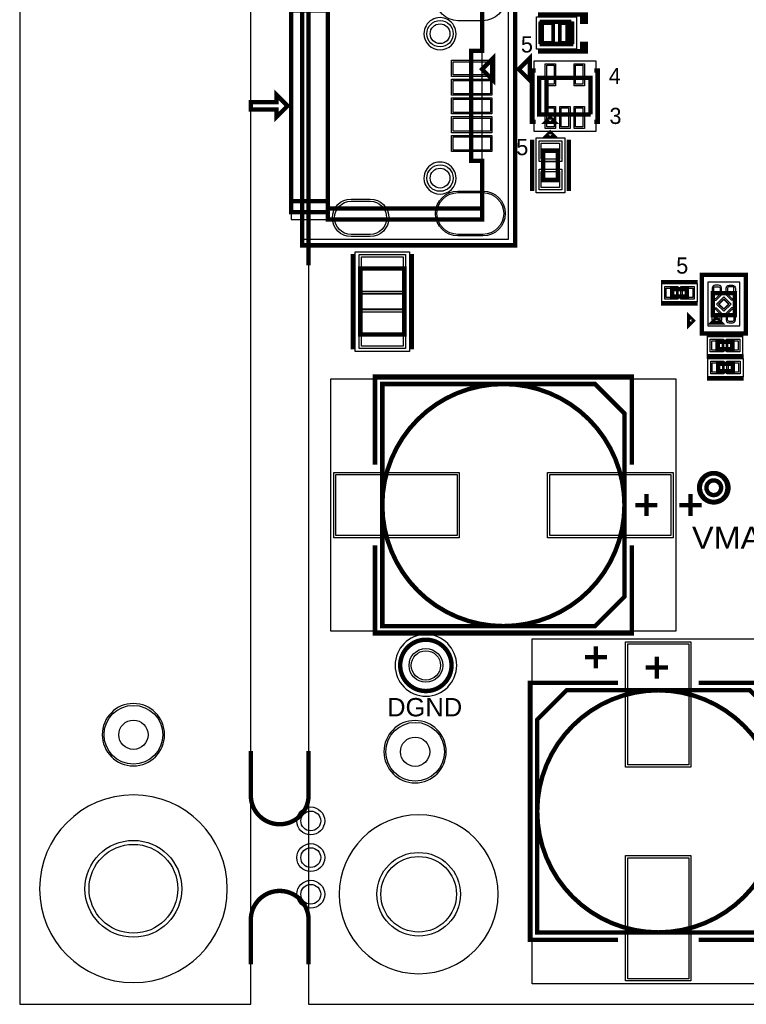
# Model space of a CAD drawing. Extents: x -10 to 137, y -32 to 198.
# Tile 15 of 83: x -10 to 15, y 0 to 34. Entities that reach past the tile are written whole.
import ezdxf

# ---------------------------------------------------------------- set-up
doc = ezdxf.new("R2010")
doc.units = 0
for name, color, linetype in [('BG_OUTLINE', 95, 'CONTINUOUS'), ('BG_SILKSCREEN_TOP', 7, 'CONTINUOUS'), ('PG_ASSEMBLY_TOP', 120, 'CONTINUOUS'), ('PG_DFA_BOUND_TOP', 95, 'CONTINUOUS'), ('PG_PLACE_BOUND_TOP', 23, 'CONTINUOUS'), ('PG_SILKSCREEN_TOP', 7, 'CONTINUOUS'), ('PIN_PASTEMASK_TOP', 212, 'CONTINUOUS'), ('PIN_SOLDERMASK_TOP', 2, 'CONTINUOUS'), ('PIN_TOP', 3, 'CONTINUOUS'), ('PKO_TOP', 254, 'CONTINUOUS'), ('RKO_ALL', 40, 'CONTINUOUS'), ('RKO_TOP', 120, 'CONTINUOUS'), ('VKO_TOP', 243, 'CONTINUOUS')]:
    doc.layers.add(name, color=color, linetype=linetype)

msp = doc.modelspace()

# ---------------------------------------------------------------- linework, layer by layer
at = {"layer": 'BG_OUTLINE'}
msp.add_lwpolyline([(-1.999996, 187.96), (-9.99998, 187.96), (-9.99998, 0), (-1.999996, 0), (-1.999996, 187.96)], dxfattribs=at)
msp.add_lwpolyline([(127, 0), (127, 187.96), (0, 187.96), (0, 0)], close=True, dxfattribs=at)
at = {"layer": 'BG_OUTLINE', "const_width": 0.1524}
msp.add_lwpolyline([(0, 36.629848), (0, 25.580848)], dxfattribs=at)
for points in [[(-1.999996, 8.773922), (-1.999996, 7.23392, 0.414214), (-0.999998, 6.233922, 0.414214), (0, 7.23392), (0, 8.773922)], [(-1.999996, 1.386078), (-1.999996, 2.92608, -0.414214), (-0.999998, 3.926078, -0.414214), (0, 2.92608), (0, 1.386078)]]:
    msp.add_lwpolyline(points, format="xyb", dxfattribs=at)
at = {"layer": 'PG_ASSEMBLY_TOP', "const_width": 0.1524}
for points in [[(0.670052, 34.661348), (6.004052, 34.661348), (6.004052, 35.042348), (0.670052, 35.042348), (0.670052, 27.422348)], [(-0.599948, 34.788348), (-0.599948, 27.422348), (0.670052, 27.422348), (0.670052, 27.168348), (6.004052, 27.168348), (6.004052, 27.549348), (0.670052, 27.549348)], [(-0.599948, 27.803348), (0.670052, 27.803348), (0.670052, 34.407348), (-0.599948, 34.407348)], [(0.670052, 27.549348), (6.004052, 27.549348), (6.004052, 29.200348), (5.623052, 29.200348), (5.623052, 33.010348), (6.004052, 33.010348), (6.004052, 34.661348), (0.670052, 34.661348)], [(9.089136, 34.012124), (8.073136, 34.012124), (8.073136, 33.250124), (8.962136, 33.250124), (8.962136, 34.012124)], [(8.962136, 34.012124), (8.962136, 33.250124), (9.089136, 33.250124), (9.089136, 34.012124)], [(6.004052, 32.375348), (6.385052, 32.756348), (6.385052, 31.994348), (6.004052, 32.375348)], [(9.75995, 30.811216), (9.75995, 32.081216), (7.98195, 32.081216), (7.98195, 30.811216), (8.23595, 30.811216), (8.23595, 32.081216)], [(8.23595, 32.081216), (8.23595, 30.811216), (9.75995, 30.811216)], [(-0.726948, 31.105348), (-1.107948, 31.486348), (-1.107948, 31.232348), (-1.996948, 31.232348), (-1.996948, 30.978348), (-1.107948, 30.978348), (-1.107948, 30.724348), (-0.726948, 31.105348)], [(8.36295, 30.684216), (8.23595, 30.557216), (8.48995, 30.557216), (8.36295, 30.684216)], [(8.117078, 29.555948), (8.117078, 28.539948), (8.625078, 28.539948), (8.625078, 29.555948), (8.117078, 29.555948)], [(0.670052, 27.422348), (0.670052, 27.803348), (-0.599948, 27.803348)], [(3.314954, 23.189184), (3.314954, 25.475184), (1.790954, 25.475184), (1.790954, 23.189184), (3.314954, 23.189184)], [(12.583922, 24.508206), (13.091922, 24.508206), (13.091922, 24.762206), (12.583922, 24.762206), (12.583922, 24.508206)], [(14.75486, 23.864316), (14.75486, 24.626316), (13.99286, 24.626316), (13.99286, 23.864316), (14.75486, 23.864316)], [(13.99286, 23.610316), (14.24686, 23.610316), (14.11986, 23.737316), (13.99286, 23.610316)], [(14.159738, 22.682454), (14.667738, 22.682454), (14.667738, 22.936454), (14.159738, 22.936454), (14.159738, 22.682454)], [(14.173454, 21.920454), (14.681454, 21.920454), (14.681454, 22.174454), (14.173454, 22.174454), (14.173454, 21.920454)], [(9.917684, 21.476716), (2.551684, 21.476716), (2.551684, 13.094716), (9.917684, 13.094716), (10.933684, 14.110716), (10.933684, 20.460716), (9.917684, 21.476716)], [(11.695684, 16.904716), (11.695684, 17.666716)], [(11.314684, 17.285716), (12.076684, 17.285716)], [(12.054586, 11.27887), (12.054586, 12.04087)], [(12.435586, 11.65987), (11.673586, 11.65987)], [(7.914386, 9.85647), (7.914386, 2.49047), (16.296386, 2.49047), (16.296386, 9.85647), (15.280386, 10.87247), (8.930386, 10.87247), (7.914386, 9.85647)]]:
    msp.add_lwpolyline(points, dxfattribs=at)
for points in [[(10.933684, 17.285716, 1), (2.551684, 17.285716, 1), (10.933684, 17.285716)], [(14.279372, 17.88541, 1), (13.771372, 17.88541, 1), (14.279372, 17.88541)], [(4.948936, 11.7348, 1), (3.170936, 11.7348, 1), (4.948936, 11.7348)], [(16.296386, 6.68147, 1), (7.914386, 6.68147, 1), (16.296386, 6.68147)]]:
    msp.add_lwpolyline(points, format="xyb", dxfattribs=at)
at = {"layer": 'PG_DFA_BOUND_TOP'}
for points in [[(-0.1778, 35.729672), (6.908038, 35.729672), (6.908038, 26.481024), (-0.1778, 26.481024)], [(9.276842, 34.189924), (9.276842, 33.072324), (7.88543, 33.072324), (7.88543, 34.189924)], [(9.93775, 30.223714), (7.80415, 30.223714), (7.80415, 32.668718), (9.93775, 32.668718)], [(7.875778, 29.995114), (8.866378, 29.995114), (8.866378, 28.100782), (7.875778, 28.100782)], [(3.492754, 22.607524), (1.613154, 22.607524), (1.613154, 26.056844), (3.492754, 26.056844)], [(12.227814, 24.317706), (12.227814, 24.952706), (13.44803, 24.952706), (13.44803, 24.317706)], [(13.81506, 23.492968), (14.93266, 23.492968), (14.93266, 24.997664), (13.81506, 24.997664)], [(13.80363, 22.491954), (13.80363, 23.126954), (15.023846, 23.126954), (15.023846, 22.491954)], [(13.817346, 21.729954), (13.817346, 22.364954), (15.037562, 22.364954), (15.037562, 21.729954)], [(12.716002, 21.654516), (12.716002, 12.916916), (0.769366, 12.916916), (0.769366, 21.654516)], [(7.736586, 12.654788), (16.474186, 12.654788), (16.474186, 0.708152), (7.736586, 0.708152)]]:
    msp.add_lwpolyline(points, close=True, dxfattribs=at)
for points in [[(14.457172, 17.88541, 1), (13.593572, 17.88541, 1)], [(5.126736, 11.7348, 1), (2.993136, 11.7348, 1)]]:
    msp.add_lwpolyline(points, format="xyb", close=True, dxfattribs=at)
at = {"layer": 'PG_PLACE_BOUND_TOP'}
for points in [[(6.004052, 35.042348), (-0.599948, 35.042348), (-0.599948, 27.168348), (6.004052, 27.168348)], [(9.089136, 34.012124), (8.073136, 34.012124), (8.073136, 33.250124), (9.089136, 33.250124)], [(9.75995, 30.811216), (9.75995, 32.081216), (7.98195, 32.081216), (7.98195, 30.811216)], [(8.117078, 29.555948), (8.117078, 28.539948), (8.625078, 28.539948), (8.625078, 29.555948)], [(3.314954, 23.189184), (3.314954, 25.475184), (1.790954, 25.475184), (1.790954, 23.189184)], [(12.583922, 24.508206), (13.091922, 24.508206), (13.091922, 24.762206), (12.583922, 24.762206)], [(13.99286, 23.864316), (14.75486, 23.864316), (14.75486, 24.626316), (13.99286, 24.626316)], [(14.159738, 22.682454), (14.667738, 22.682454), (14.667738, 22.936454), (14.159738, 22.936454)], [(14.173454, 21.920454), (14.681454, 21.920454), (14.681454, 22.174454), (14.173454, 22.174454)], [(10.933684, 20.460716), (10.933684, 14.110716), (9.917684, 13.094716), (2.551684, 13.094716), (2.551684, 21.476716), (9.917684, 21.476716)], [(8.930386, 10.87247), (15.280386, 10.87247), (16.296386, 9.85647), (16.296386, 2.49047), (7.914386, 2.49047), (7.914386, 9.85647)]]:
    msp.add_lwpolyline(points, close=True, dxfattribs=at)
for points in [[(14.279372, 17.88541, 1), (13.771372, 17.88541, 1)], [(4.948936, 11.7348, 1), (3.170936, 11.7348, 1)]]:
    msp.add_lwpolyline(points, format="xyb", close=True, dxfattribs=at)
at = {"layer": 'PG_SILKSCREEN_TOP'}
for points, const_width in [([(7.147052, 35.931348), (7.147052, 26.279348), (-0.218948, 26.279348), (-0.218948, 35.931348), (7.147052, 35.931348)], 0.1524), ([(7.946136, 34.266124), (9.597136, 34.266124), (9.597136, 34.012124), (9.470136, 34.012124), (9.470136, 34.266124), (9.343136, 34.266124)], 0.1524), ([(7.946136, 32.996124), (9.597136, 32.996124), (9.597136, 33.250124), (9.470136, 33.250124), (9.470136, 32.996124), (9.343136, 32.996124)], 0.1524), ([(7.274052, 32.375348), (7.655052, 32.756348), (7.655052, 31.994348), (7.274052, 32.375348)], 0.1524), ([(7.72795, 32.335216), (7.85495, 32.335216)], 0.1524), ([(7.72795, 32.335216), (7.72795, 30.557216), (7.85495, 30.557216)], 0.1524), ([(9.88695, 30.557216), (10.01395, 30.557216), (10.01395, 32.335216), (9.88695, 32.335216)], 0.1524), ([(-0.726948, 31.105348), (-1.107948, 31.486348), (-1.107948, 31.232348), (-1.996948, 31.232348), (-1.996948, 30.978348), (-1.107948, 30.978348), (-1.107948, 30.724348), (-0.726948, 31.105348)], 0.1524), ([(7.85495, 30.557216), (7.72795, 30.557216)], 0.1524), ([(7.736078, 29.936948), (7.736078, 28.158948)], 0.1524), ([(8.36295, 30.176216), (8.23595, 30.049216), (8.48995, 30.049216), (8.36295, 30.176216)], 0.1524), ([(9.006078, 29.936948), (9.006078, 28.158948)], 0.1524), ([(1.536954, 22.681184), (1.536954, 25.983184)], 0.1524), ([(3.568954, 22.681184), (3.568954, 25.983184)], 0.1524), ([(13.61186, 23.229316), (13.61186, 25.261316), (15.13586, 25.261316), (15.13586, 23.229316), (13.61186, 23.229316)], 0.1524), ([(12.202922, 25.016206), (13.472922, 25.016206)], 0.127), ([(12.202922, 24.254206), (13.472922, 24.254206)], 0.127), ([(13.1699, 23.7998), (13.1699, 23.5458), (13.2969, 23.6728), (13.1699, 23.7998)], 0.1524), ([(13.778738, 23.190454), (15.048738, 23.190454)], 0.1524), ([(13.778738, 22.428454), (15.048738, 22.428454)], 0.1524), ([(13.792454, 22.428454), (15.062454, 22.428454)], 0.1524), ([(2.297684, 18.682716), (2.297684, 21.730716), (11.187684, 21.730716), (11.187684, 18.682716)], 0.1524), ([(13.792454, 21.666454), (15.062454, 21.666454)], 0.1524), ([(13.219684, 17.666716), (13.219684, 16.904716)], 0.1524), ([(13.600684, 17.285716), (12.838684, 17.285716)], 0.1524), ([(11.187684, 15.888716), (11.187684, 12.840716), (2.297684, 12.840716), (2.297684, 15.888716)], 0.1524), ([(9.946386, 12.39647), (9.946386, 11.63447)], 0.1524), ([(9.565386, 12.01547), (10.327386, 12.01547)], 0.1524), ([(10.708386, 2.23647), (7.660386, 2.23647), (7.660386, 11.12647), (10.708386, 11.12647)], 0.1524), ([(13.502386, 11.12647), (16.550386, 11.12647), (16.550386, 2.23647), (13.502386, 2.23647)], 0.1524)]:
    msp.add_lwpolyline(points, dxfattribs=dict(at, const_width=const_width))
at = {"layer": 'PG_SILKSCREEN_TOP', "const_width": 0.1524}
for points in [[(14.533372, 17.88541, 1), (13.517372, 17.88541, 1), (14.533372, 17.88541)], [(4.948936, 11.7348, 1), (3.170936, 11.7348, 1), (4.948936, 11.7348)]]:
    msp.add_lwpolyline(points, format="xyb", dxfattribs=at)
at = {"layer": 'PIN_PASTEMASK_TOP'}
for points in [[(8.41883, 33.935924), (8.41883, 33.326324), (8.06323, 33.326324), (8.06323, 33.935924)], [(9.099042, 33.935924), (9.099042, 33.326324), (8.743442, 33.326324), (8.743442, 33.935924)], [(5.002276, 32.63392), (6.297676, 32.63392), (6.297676, 32.17672), (5.002276, 32.17672)], [(8.498078, 31.855918), (8.244078, 31.855918), (8.244078, 32.516318), (8.498078, 32.516318)], [(9.497822, 31.855918), (9.243822, 31.855918), (9.243822, 32.516318), (9.497822, 32.516318)], [(5.002276, 31.983934), (6.297676, 31.983934), (6.297676, 31.526734), (5.002276, 31.526734)], [(5.002276, 31.333948), (6.297676, 31.333948), (6.297676, 30.876748), (5.002276, 30.876748)], [(8.498078, 30.376114), (8.244078, 30.376114), (8.244078, 31.036514), (8.498078, 31.036514)], [(8.99795, 30.376114), (8.74395, 30.376114), (8.74395, 31.036514), (8.99795, 31.036514)], [(9.497822, 30.376114), (9.243822, 30.376114), (9.243822, 31.036514), (9.497822, 31.036514)], [(5.002276, 30.683962), (6.297676, 30.683962), (6.297676, 30.226762), (5.002276, 30.226762)], [(5.002276, 30.033976), (6.297676, 30.033976), (6.297676, 29.576776), (5.002276, 29.576776)], [(8.053578, 29.817314), (8.688578, 29.817314), (8.688578, 29.258514), (8.053578, 29.258514)], [(8.053578, 28.837382), (8.688578, 28.837382), (8.688578, 28.278582), (8.053578, 28.278582)], [(3.276854, 24.685244), (1.829054, 24.685244), (1.829054, 25.879044), (3.276854, 25.879044)], [(12.380214, 24.470106), (12.380214, 24.800306), (12.735814, 24.800306), (12.735814, 24.470106)], [(12.94003, 24.470106), (12.94003, 24.800306), (13.29563, 24.800306), (13.29563, 24.470106)], [(14.535505, 24.245316), (14.37386, 24.083671), (14.212215, 24.245316), (14.37386, 24.406961)], [(3.276854, 22.785324), (1.829054, 22.785324), (1.829054, 23.979124), (3.276854, 23.979124)], [(13.95603, 22.644354), (13.95603, 22.974554), (14.31163, 22.974554), (14.31163, 22.644354)], [(14.515846, 22.644354), (14.515846, 22.974554), (14.871446, 22.974554), (14.871446, 22.644354)], [(13.969746, 21.882354), (13.969746, 22.212554), (14.325346, 22.212554), (14.325346, 21.882354)], [(14.529562, 21.882354), (14.529562, 22.212554), (14.885162, 22.212554), (14.885162, 21.882354)], [(5.138166, 18.339816), (5.138166, 16.231616), (0.947166, 16.231616), (0.947166, 18.339816)], [(12.538202, 18.339816), (12.538202, 16.231616), (8.347202, 16.231616), (8.347202, 18.339816)], [(11.051286, 12.476988), (13.159486, 12.476988), (13.159486, 8.285988), (11.051286, 8.285988)], [(11.051286, 5.076952), (13.159486, 5.076952), (13.159486, 0.885952), (11.051286, 0.885952)]]:
    msp.add_lwpolyline(points, close=True, dxfattribs=at)
for points in [[(14.193774, 24.845264, -0.414501), (14.243812, 24.795226), (14.243812, 24.585168), (14.083792, 24.425148), (14.023848, 24.425148), (14.023848, 24.795226, -0.414501), (14.073886, 24.845264)], [(14.553946, 24.845264, 0.414501), (14.503908, 24.795226), (14.503908, 24.585168), (14.663928, 24.425148), (14.723872, 24.425148), (14.723872, 24.795226, 0.414501), (14.673834, 24.845264)], [(14.193774, 23.645368, 0.414501), (14.243812, 23.695406), (14.243812, 23.905464), (14.083792, 24.065484), (14.023848, 24.065484), (14.023848, 23.695406, 0.414501), (14.073886, 23.645368)], [(14.553946, 23.645368, -0.414501), (14.503908, 23.695406), (14.503908, 23.905464), (14.663928, 24.065484), (14.723872, 24.065484), (14.723872, 23.695406, -0.414501), (14.673834, 23.645368)]]:
    msp.add_lwpolyline(points, format="xyb", close=True, dxfattribs=at)
at = {"layer": 'PIN_SOLDERMASK_TOP'}
for points in [[(6.031738, 34.055558), (5.168138, 34.055558, -1), (5.168138, 35.604958), (6.031738, 35.604958, -1)], [(6.031738, 26.605738), (5.168138, 26.605738, -1), (5.168138, 28.155138), (6.031738, 28.155138, -1)], [(2.130298, 26.582624), (1.469898, 26.582624, -1), (1.469898, 27.878024), (2.130298, 27.878024, -1)], [(14.193774, 24.845264, -0.414501), (14.243812, 24.795226), (14.243812, 24.585168), (14.083792, 24.425148), (14.023848, 24.425148), (14.023848, 24.795226, -0.414501), (14.073886, 24.845264)], [(14.553946, 24.845264, 0.414501), (14.503908, 24.795226), (14.503908, 24.585168), (14.663928, 24.425148), (14.723872, 24.425148), (14.723872, 24.795226, 0.414501), (14.673834, 24.845264)], [(14.193774, 23.645368, 0.414501), (14.243812, 23.695406), (14.243812, 23.905464), (14.083792, 24.065484), (14.023848, 24.065484), (14.023848, 23.695406, 0.414501), (14.073886, 23.645368)], [(14.553946, 23.645368, -0.414501), (14.503908, 23.695406), (14.503908, 23.905464), (14.663928, 24.065484), (14.723872, 24.065484), (14.723872, 23.695406, -0.414501), (14.673834, 23.645368)]]:
    msp.add_lwpolyline(points, format="xyb", close=True, dxfattribs=at)
for points in [[(8.49503, 34.012124), (8.49503, 33.250124), (7.98703, 33.250124), (7.98703, 34.012124)], [(9.175242, 34.012124), (9.175242, 33.250124), (8.667242, 33.250124), (8.667242, 34.012124)], [(4.951476, 32.68472), (6.348476, 32.68472), (6.348476, 32.12592), (4.951476, 32.12592)], [(8.548878, 31.805118), (8.193278, 31.805118), (8.193278, 32.567118), (8.548878, 32.567118)], [(9.548622, 31.805118), (9.193022, 31.805118), (9.193022, 32.567118), (9.548622, 32.567118)], [(4.951476, 32.034734), (6.348476, 32.034734), (6.348476, 31.475934), (4.951476, 31.475934)], [(4.951476, 31.384748), (6.348476, 31.384748), (6.348476, 30.825948), (4.951476, 30.825948)], [(8.548878, 30.325314), (8.193278, 30.325314), (8.193278, 31.087314), (8.548878, 31.087314)], [(9.04875, 30.325314), (8.69315, 30.325314), (8.69315, 31.087314), (9.04875, 31.087314)], [(9.548622, 30.325314), (9.193022, 30.325314), (9.193022, 31.087314), (9.548622, 31.087314)], [(4.951476, 30.734762), (6.348476, 30.734762), (6.348476, 30.175962), (4.951476, 30.175962)], [(4.951476, 30.084776), (6.348476, 30.084776), (6.348476, 29.525976), (4.951476, 29.525976)], [(7.977378, 29.893514), (8.764778, 29.893514), (8.764778, 29.182314), (7.977378, 29.182314)], [(7.977378, 28.913582), (8.764778, 28.913582), (8.764778, 28.202382), (7.977378, 28.202382)], [(3.353054, 24.609044), (1.752854, 24.609044), (1.752854, 25.955244), (3.353054, 25.955244)], [(12.329414, 24.419306), (12.329414, 24.851106), (12.786614, 24.851106), (12.786614, 24.419306)], [(12.88923, 24.419306), (12.88923, 24.851106), (13.34643, 24.851106), (13.34643, 24.419306)], [(14.553465, 24.245316), (14.37386, 24.065711), (14.194255, 24.245316), (14.37386, 24.424921)], [(3.353054, 22.709124), (1.752854, 22.709124), (1.752854, 24.055324), (3.353054, 24.055324)], [(13.90523, 22.593554), (13.90523, 23.025354), (14.36243, 23.025354), (14.36243, 22.593554)], [(14.465046, 22.593554), (14.465046, 23.025354), (14.922246, 23.025354), (14.922246, 22.593554)], [(13.918946, 21.831554), (13.918946, 22.263354), (14.376146, 22.263354), (14.376146, 21.831554)], [(14.478762, 21.831554), (14.478762, 22.263354), (14.935962, 22.263354), (14.935962, 21.831554)], [(5.214366, 18.416016), (5.214366, 16.155416), (0.870966, 16.155416), (0.870966, 18.416016)], [(12.614402, 18.416016), (12.614402, 16.155416), (8.271002, 16.155416), (8.271002, 18.416016)], [(10.975086, 12.553188), (13.235686, 12.553188), (13.235686, 8.209788), (10.975086, 8.209788)], [(10.975086, 5.153152), (13.235686, 5.153152), (13.235686, 0.809752), (10.975086, 0.809752)]]:
    msp.add_lwpolyline(points, close=True, dxfattribs=at)
for centre, radius in [((4.550156, 33.605216), 0.4572), ((4.550156, 28.60548), 0.4572), ((14.025372, 17.88541), 0.2794), ((4.059936, 11.7348), 0.5842), ((-6.063996, 9.333992), 1.016), ((3.687064, 8.745474), 1.016), ((0.0762, 6.35), 0.4826), ((-6.063996, 3.999992), 1.6764), ((0.0762, 5.08), 0.4826), ((3.81, 3.81), 1.4478), ((0.0762, 3.81), 0.4826)]:
    msp.add_circle(centre, radius, dxfattribs=at)
at = {"layer": 'PIN_TOP'}
for points in [[(8.41883, 33.935924), (8.41883, 33.326324), (8.06323, 33.326324), (8.06323, 33.935924)], [(9.099042, 33.935924), (9.099042, 33.326324), (8.743442, 33.326324), (8.743442, 33.935924)], [(5.002276, 32.63392), (6.297676, 32.63392), (6.297676, 32.17672), (5.002276, 32.17672)], [(8.498078, 31.855918), (8.244078, 31.855918), (8.244078, 32.516318), (8.498078, 32.516318)], [(9.497822, 31.855918), (9.243822, 31.855918), (9.243822, 32.516318), (9.497822, 32.516318)], [(5.002276, 31.983934), (6.297676, 31.983934), (6.297676, 31.526734), (5.002276, 31.526734)], [(5.002276, 31.333948), (6.297676, 31.333948), (6.297676, 30.876748), (5.002276, 30.876748)], [(8.498078, 30.376114), (8.244078, 30.376114), (8.244078, 31.036514), (8.498078, 31.036514)], [(8.99795, 30.376114), (8.74395, 30.376114), (8.74395, 31.036514), (8.99795, 31.036514)], [(9.497822, 30.376114), (9.243822, 30.376114), (9.243822, 31.036514), (9.497822, 31.036514)], [(5.002276, 30.683962), (6.297676, 30.683962), (6.297676, 30.226762), (5.002276, 30.226762)], [(5.002276, 30.033976), (6.297676, 30.033976), (6.297676, 29.576776), (5.002276, 29.576776)], [(8.053578, 29.817314), (8.688578, 29.817314), (8.688578, 29.258514), (8.053578, 29.258514)], [(8.053578, 28.837382), (8.688578, 28.837382), (8.688578, 28.278582), (8.053578, 28.278582)], [(3.276854, 24.685244), (1.829054, 24.685244), (1.829054, 25.879044), (3.276854, 25.879044)], [(12.380214, 24.470106), (12.380214, 24.800306), (12.735814, 24.800306), (12.735814, 24.470106)], [(12.94003, 24.470106), (12.94003, 24.800306), (13.29563, 24.800306), (13.29563, 24.470106)], [(14.625307, 24.245316), (14.37386, 23.993869), (14.122413, 24.245316), (14.37386, 24.496763)], [(3.276854, 22.785324), (1.829054, 22.785324), (1.829054, 23.979124), (3.276854, 23.979124)], [(13.95603, 22.644354), (13.95603, 22.974554), (14.31163, 22.974554), (14.31163, 22.644354)], [(14.515846, 22.644354), (14.515846, 22.974554), (14.871446, 22.974554), (14.871446, 22.644354)], [(13.969746, 21.882354), (13.969746, 22.212554), (14.325346, 22.212554), (14.325346, 21.882354)], [(14.529562, 21.882354), (14.529562, 22.212554), (14.885162, 22.212554), (14.885162, 21.882354)], [(5.138166, 18.339816), (5.138166, 16.231616), (0.947166, 16.231616), (0.947166, 18.339816)], [(12.538202, 18.339816), (12.538202, 16.231616), (8.347202, 16.231616), (8.347202, 18.339816)], [(11.051286, 12.476988), (13.159486, 12.476988), (13.159486, 8.285988), (11.051286, 8.285988)], [(11.051286, 5.076952), (13.159486, 5.076952), (13.159486, 0.885952), (11.051286, 0.885952)]]:
    msp.add_lwpolyline(points, close=True, dxfattribs=at)
for points in [[(6.031738, 26.656538), (5.168138, 26.656538, -1), (5.168138, 28.104338), (6.031738, 28.104338, -1)], [(2.130298, 26.658824), (1.469898, 26.658824, -1), (1.469898, 27.801824), (2.130298, 27.801824, -1)], [(14.294612, 24.564086), (14.294612, 24.795226, 0.414356), (14.193774, 24.896064), (14.073886, 24.896064, 0.414356), (13.973048, 24.795226), (13.973048, 24.374348), (14.104874, 24.374348)], [(14.453108, 24.564086), (14.453108, 24.795226, -0.414356), (14.553946, 24.896064), (14.673834, 24.896064, -0.414356), (14.774672, 24.795226), (14.774672, 24.374348), (14.642846, 24.374348)], [(14.294612, 23.926546), (14.294612, 23.695406, -0.414356), (14.193774, 23.594568), (14.073886, 23.594568, -0.414356), (13.973048, 23.695406), (13.973048, 24.116284), (14.104874, 24.116284)], [(14.453108, 23.926546), (14.453108, 23.695406, 0.414356), (14.553946, 23.594568), (14.673834, 23.594568, 0.414356), (14.774672, 23.695406), (14.774672, 24.116284), (14.642846, 24.116284)]]:
    msp.add_lwpolyline(points, format="xyb", close=True, dxfattribs=at)
for centre, radius in [((4.550156, 33.605216), 0.3429), ((4.550156, 28.60548), 0.3429), ((14.025372, 17.88541), 0.2286), ((4.059936, 11.7348), 0.508), ((-6.063996, 9.333992), 0.508), ((3.687064, 8.745474), 0.508), ((0.0762, 6.35), 0.3429), ((-6.063996, 3.999992), 1.5367), ((0.0762, 5.08), 0.3429), ((3.81, 3.81), 1.3081), ((0.0762, 3.81), 0.3429)]:
    msp.add_circle(centre, radius, dxfattribs=at)
at = {"layer": 'PKO_TOP'}
for points in [[(-4.984496, 9.333992, 1), (-7.143496, 9.333992, 1)], [(4.766564, 8.745474, 1), (2.607564, 8.745474, 1)]]:
    msp.add_lwpolyline(points, format="xyb", close=True, dxfattribs=at)
at = {"layer": 'RKO_ALL'}
for points in [[(5.105654, 33.605216, 1), (3.994429, 33.60547, 1)], [(5.105654, 28.60548, 1), (3.994429, 28.605226, 1)], [(-2.814066, 3.999992, 1), (-9.313926, 3.999992, 1)], [(6.560058, 3.81, 1), (1.059942, 3.81, 1)]]:
    msp.add_lwpolyline(points, format="xyb", close=True, dxfattribs=at)
at = {"layer": 'RKO_TOP'}
for points in [[(-4.984496, 9.333992, 1), (-7.143496, 9.333992, 1)], [(4.766564, 8.745474, 1), (2.607564, 8.745474, 1)]]:
    msp.add_lwpolyline(points, format="xyb", close=True, dxfattribs=at)
at = {"layer": 'VKO_TOP'}
for points in [[(8.708136, 33.250124), (8.708136, 34.012124), (8.454136, 34.012124), (8.454136, 33.250124)], [(8.625078, 29.174948), (8.117078, 29.174948), (8.117078, 28.920948), (8.625078, 28.920948)], [(1.790954, 24.078184), (3.314954, 24.078184), (3.314954, 24.586184), (1.790954, 24.586184)]]:
    msp.add_lwpolyline(points, close=True, dxfattribs=at)

# ---------------------------------------------------------------- texts
at = {"layer": 'BG_SILKSCREEN_TOP'}
for s, height, width, p in [('VMAIN', 0.762, 1.1, (13.2715, 15.7734)), ('DGND', 0.635, 1.04, (2.7178, 9.9695))]:
    msp.add_text(s, height=height, dxfattribs=dict(at, width=width)).set_placement(p)
at = {"layer": 'PG_SILKSCREEN_TOP'}
for s, p in [('5', (7.349744, 32.955484)), ('4', (10.389616, 31.86303)), ('3', (10.414508, 30.48)), ('5', (7.188454, 29.400246)), ('5', (12.7254, 25.2984))]:
    msp.add_text(s, height=0.5588, dxfattribs=at).set_placement(p)

doc.saveas('drawing.dxf')
